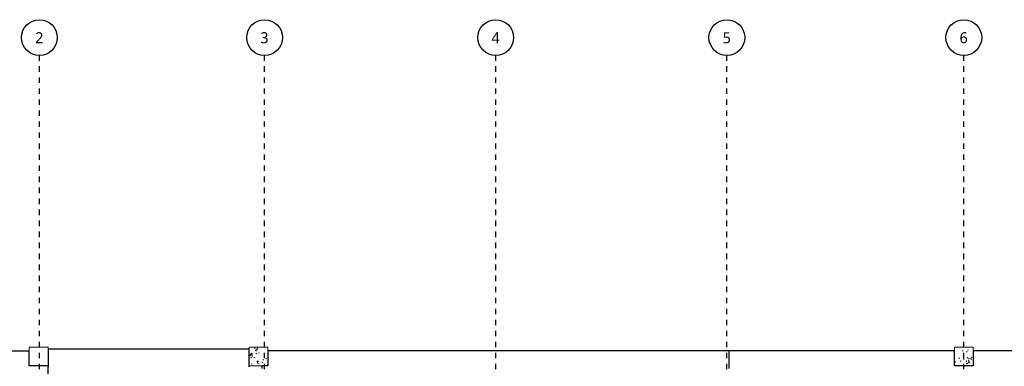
# Model space of a CAD drawing. Header units: metres. Extents: x -27.7 to 22.8, y -37.3 to -3.8.
# Tile 10 of 11: x -5.7 to 12.2, y -10.1 to -3.8. Entities that reach past the tile are written whole.
import ezdxf

# ---------------------------------------------------------------- set-up
doc = ezdxf.new("R2010")
doc.units = ezdxf.units.M
doc.linetypes.add('Ligne de quadrillage', pattern=[0.022225, 0.0127, -0.003175, 0.003175, -0.003175])
for name, color, linetype, lineweight in [('A-WALL', 250, 'Continuous', 25), ('I-WALL', 250, 'Continuous', 25), ('S-COLS', 250, 'Continuous', 18), ('S-GRID', 250, 'Continuous', 30), ('S-GRID-IDEN', 250, 'Continuous', 30)]:
    doc.layers.add(name, color=color, linetype=linetype, lineweight=lineweight)
doc.styles.add('Trebuchet MS_1', font='trebuc.ttf', dxfattribs={"height": 0.2})
pattern_1 = [(50, (0, 0), (0.364799, -0.031967), [0.038, -0.419]), (355, (0, 0), (-0.070921, 0.382637), [0.03, -0.335]), (100.451, (0.03, -0.003), (0.294358, 0.350205), [0.032, -0.356]), (46.184, (0, 0.102), (0.542072, -0.083569), [0.057, -0.629]), (96.636, (0.045, 0.095), (0.474956, 0.495204), [0.049, -0.534]), (351.184, (0, 0.102), (0.47449, 0.495128), [0.046, -0.503]), (21, (0.051, 0.076), (0.303562, -0.204817), [0.038, -0.419]), (326, (0.051, 0.076), (0.123477, 0.369045), [0.03, -0.335]), (71.451, (0.076, 0.059), (0.427234, 0.163588), [0.032, -0.356]), (37.5, (0, 0), (0.0065432, 0.1688822), [0.017, -0.314, 0.017, -0.324, -0.337]), (37.5, (0, 0), (0.0065432, 0.1688822), [-0.672, 0.017, -0.32]), (7.5, (0, 0), (0.1340145, 0.2002052), [0.017, -0.177, 0.017, -0.307, -0.128]), (7.5, (0, 0), (0.1340145, 0.2002052), [-0.518, 0.017, -0.112]), (327.5, (-0.113, 0), (0.2712697, -0.0115642), [0.017, -0.11, 0.017, -0.379, -0.526]), (327.5, (-0.113, 0), (0.2712697, -0.0115642), [-0.523, 0.017, -0.509]), (317.5, (-0.164, 0), (0.2964495, 0.0511634), [0.017, -0.148, 0.017, -0.246, -0.373]), (317.5, (-0.164, 0), (0.2964495, 0.0511634), [-0.428, 0.017, -0.357])]

# ---------------------------------------------------------------- blocks, each defined once
blk = doc.blocks.new('Quadrillage - Extrémité de la ligne de quadrillage - Cercle-4360-SS2')
at = {"layer": 'S-GRID-IDEN'}
blk.add_circle((0, 0), 0.0065, dxfattribs=at)

msp = doc.modelspace()

# ---------------------------------------------------------------- hatches: boundary and pattern name
at = {"layer": 'S-COLS'}
h = msp.add_hatch(dxfattribs=at)
h.set_pattern_fill('FP_1', color=256, style=0, pattern_type=2)
h.set_pattern_definition(pattern_1)
h.paths.add_polyline_path([(-1.171, -10.085), (-1.171, -9.745), (-1.511, -9.745), (-1.511, -10.085), (-1.279, -10.085)])
h = msp.add_hatch(dxfattribs=at)
h.set_pattern_fill('FP_1', color=256, style=0, pattern_type=2)
h.set_pattern_definition(pattern_1)
h.paths.add_polyline_path([(11.461, -10.085), (11.647, -10.085), (11.647, -9.745), (11.307, -9.745), (11.307, -10.085), (11.452, -10.085)])

# ---------------------------------------------------------------- linework, layer by layer
at = {"layer": 'A-WALL'}
for p, q in [((-5.504, -9.816), (-13.845, -9.816)), ((-5.504, -10.085), (-5.504, -9.816)), ((-1.511, -9.78), (-5.164, -9.78)), ((-5.164, -9.78), (-5.164, -10.1)), ((-1.511, -10.1), (-1.511, -9.78)), ((11.307, -9.814), (-1.171, -9.814)), ((-1.171, -9.814), (-1.171, -10.085)), ((7.209, -9.814), (7.209, -10.134)), ((11.307, -10.085), (11.307, -9.814)), ((22.337, -9.814), (11.647, -9.814)), ((11.647, -9.814), (11.647, -10.085)), ((-1.279, -10.085), (-1.279, -10.134)), ((-1.171, -10.085), (-1.279, -10.085)), ((11.647, -10.085), (11.307, -10.085))]:
    msp.add_line(p, q, dxfattribs=at)
at = {"layer": 'I-WALL'}
for p, q in [((-5.16, -10.085), (-5.504, -10.085)), ((-5.16, -13.669), (-5.16, -10.085))]:
    msp.add_line(p, q, dxfattribs=at)
at = {"layer": 'S-COLS'}
for p, q in [((-5.164, -9.745), (-5.504, -9.745)), ((-5.504, -9.745), (-5.504, -10.085)), ((-5.164, -10.085), (-5.164, -9.745)), ((-1.171, -9.745), (-1.511, -9.745)), ((-1.511, -9.745), (-1.511, -10.085)), ((-1.171, -9.814), (-1.171, -9.745)), ((-1.171, -10.085), (-1.171, -9.814)), ((11.647, -9.745), (11.307, -9.745)), ((11.307, -9.745), (11.307, -9.814)), ((11.307, -9.814), (11.307, -10.085)), ((11.647, -9.814), (11.647, -9.745)), ((11.647, -10.085), (11.647, -9.814)), ((-5.504, -10.085), (-5.164, -10.085)), ((-1.511, -10.085), (-1.279, -10.085)), ((-1.279, -10.085), (-1.171, -10.085)), ((11.307, -10.085), (11.461, -10.085)), ((11.461, -10.085), (11.647, -10.085))]:
    msp.add_line(p, q, dxfattribs=at)
at = {"layer": 'S-GRID', "linetype": 'Ligne de quadrillage'}
for p, q in [((-5.32, -37.347), (-5.32, -4.451)), ((-1.229, -37.347), (-1.229, -4.451)), ((2.971, -37.347), (2.971, -4.451)), ((7.171, -37.347), (7.171, -4.451)), ((11.477, -37.347), (11.477, -4.451))]:
    msp.add_line(p, q, dxfattribs=at)

# ---------------------------------------------------------------- block references
at = {"layer": 'S-GRID-IDEN', "xscale": 49.99999999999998, "yscale": 49.99999999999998, "zscale": 49.99999999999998}
for p in [(-5.32, -4.126), (-1.229, -4.126), (2.971, -4.126), (7.171, -4.126), (11.477, -4.126)]:
    msp.add_blockref('Quadrillage - Extrémité de la ligne de quadrillage - Cercle-4360-SS2', p, dxfattribs=at)

# ---------------------------------------------------------------- texts
at = {"layer": 'S-GRID-IDEN', "char_height": 0.2, "width": 0.18038, "attachment_point": 1, "style": 'Trebuchet MS_1'}
for s, insert in [('2', (-5.396, -4.028)), ('3', (-1.305, -4.028)), ('4', (2.895, -4.028)), ('5', (7.095, -4.028)), ('6', (11.4, -4.028))]:
    msp.add_mtext(s, dxfattribs=dict(at, insert=insert))

doc.saveas('drawing.dxf')
